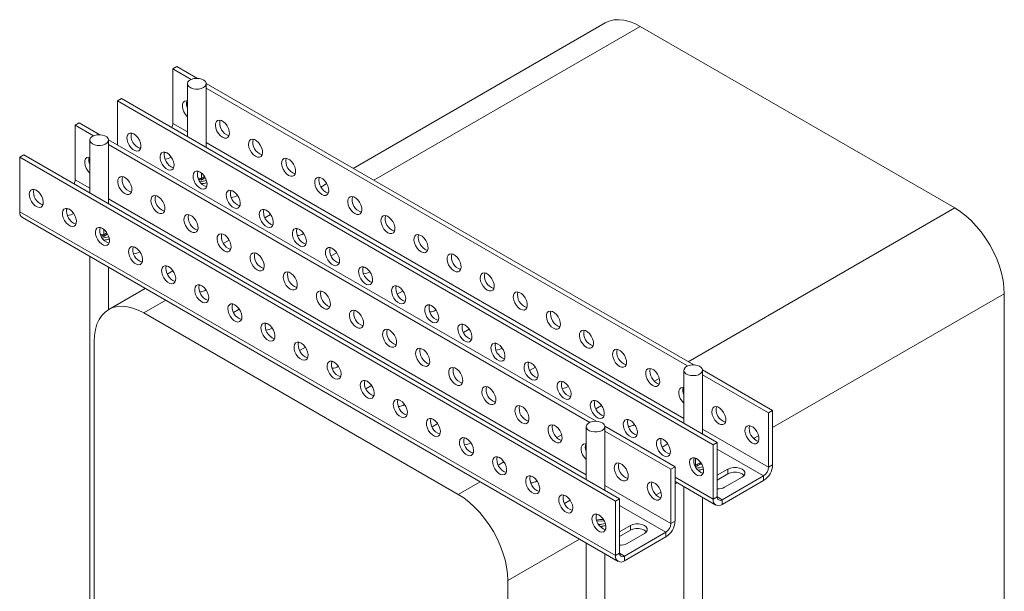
# Model space of a CAD drawing. Header units: millimetres. Extents: x -2 to 1106, y -1683 to -75.
# Tile 3 of 7: x 144 to 565, y -1183 to -939. Entities that reach past the tile are written whole.
import ezdxf

# ---------------------------------------------------------------- set-up
doc = ezdxf.new("R2010")
doc.units = ezdxf.units.MM

msp = doc.modelspace()

# ---------------------------------------------------------------- linework, layer by layer
at = {"color": 7, "linetype": 'Continuous', "lineweight": 15}
for p, q in [((393.98, -940), (286.35, -1002.13)), ((543.33, -1019.04), (408.98, -941.48)), ((209.22, -959.64), (210.99, -958.62)), ((219.72, -963.66), (210.99, -958.62)), ((217.02, -964.14), (209.22, -959.64)), ((209.22, -982.91), (209.22, -959.64)), ((215.47, -965.97), (215.47, -988.56)), ((431.85, -1086.12), (223.47, -965.82)), ((223.47, -993.18), (223.47, -965.97)), ((429.15, -1086.6), (223.47, -967.87)), ((185.53, -973.32), (187.3, -972.3)), ((440.09, -1120.27), (185.53, -973.32)), ((185.53, -973.32), (185.53, -992.09)), ((441.86, -1119.25), (187.3, -972.3)), ((167.5, -983.73), (169.27, -982.71)), ((175.3, -988.23), (167.5, -983.73)), ((167.5, -1007), (167.5, -983.73)), ((178, -987.75), (169.27, -982.71)), ((173.76, -990.05), (173.76, -1012.64)), ((390.13, -1110.21), (181.75, -989.91)), ((181.76, -1017.26), (181.76, -990.05)), ((387.43, -1110.69), (181.76, -991.95)), ((143.81, -997.4), (145.58, -996.38)), ((400.14, -1143.33), (145.58, -996.38)), ((194.96, -993.59), (195.55, -993.25)), ((205.63, -995.37), (206.56, -995.46)), ((398.37, -1144.35), (143.81, -997.4)), ((143.81, -997.4), (143.81, -1020.67)), ((221.42, -1006.54), (221.42, -1004.09)), ((275.01, -1008.67), (272.53, -1010.11)), ((233.92, -1011.69), (234.84, -1011.79)), ((153.24, -1017.68), (153.83, -1017.34)), ((398.37, -1167.63), (143.81, -1020.67)), ((163.91, -1019.45), (164.84, -1019.55)), ((248.57, -1023.27), (251.02, -1021.85)), ((144.95, -1023.19), (399.51, -1170.14)), ((179.7, -1030.62), (179.7, -1028.17)), ((262.2, -1028.02), (263.13, -1028.12)), ((233.29, -1032.76), (230.81, -1034.19)), ((192.2, -1035.78), (193.13, -1035.88)), ((276.85, -1039.59), (279.3, -1038.18)), ((173.76, -1039.82), (173.76, -1244.54)), ((181.76, -1062.51), (181.76, -1044.44)), ((206.85, -1047.35), (209.3, -1045.94)), ((290.49, -1044.35), (291.41, -1044.45)), ((197.41, -1053.47), (181.85, -1062.46)), ((220.48, -1052.11), (221.41, -1052.2)), ((305.14, -1055.92), (307.59, -1054.51)), ((564.54, -1210.92), (564.54, -1055.78)), ((331.2, -1141.5), (196.85, -1063.94)), ((235.13, -1063.68), (237.58, -1062.26)), ((318.77, -1060.68), (319.7, -1060.78)), ((248.77, -1068.43), (249.69, -1068.53)), ((333.42, -1072.25), (335.87, -1070.84)), ((175.63, -1076.19), (175.63, -1231.34)), ((347.05, -1077.01), (347.98, -1077.11)), ((263.42, -1080.01), (265.87, -1078.59)), ((277.05, -1084.76), (277.98, -1084.86)), ((361.71, -1088.58), (364.15, -1087.17)), ((427.61, -1088.43), (427.61, -1111.02)), ((465.55, -1105.57), (435.6, -1088.29)), ((435.61, -1115.64), (435.61, -1088.43)), ((375.34, -1093.33), (376.27, -1093.43)), ((463.78, -1106.59), (435.61, -1090.33)), ((291.7, -1096.34), (294.15, -1094.92)), ((305.34, -1101.09), (306.26, -1101.19)), ((389.99, -1104.91), (392.44, -1103.49)), ((463.78, -1106.59), (465.55, -1105.57)), ((465.55, -1128.85), (465.55, -1105.57)), ((403.62, -1109.66), (404.55, -1109.76)), ((463.78, -1129.87), (463.78, -1106.59)), ((319.99, -1112.66), (322.44, -1111.25)), ((385.89, -1112.51), (385.89, -1135.11)), ((423.83, -1129.66), (393.88, -1112.37)), ((393.89, -1139.72), (393.89, -1112.51)), ((422.06, -1130.68), (393.89, -1114.41)), ((333.62, -1117.42), (334.55, -1117.52)), ((418.27, -1121.24), (420.72, -1119.82)), ((440.09, -1120.27), (441.86, -1119.25)), ((440.09, -1120.27), (440.09, -1143.54)), ((441.86, -1119.25), (441.86, -1142.52)), ((348.27, -1128.99), (350.72, -1127.58)), ((432.56, -1129.11), (432.56, -1125.97)), ((422.06, -1130.68), (423.83, -1129.66)), ((422.06, -1153.95), (422.06, -1130.68)), ((423.83, -1152.93), (423.83, -1129.66)), ((446.46, -1130.68), (441.86, -1133.34)), ((446.46, -1132.72), (446.46, -1130.68)), ((463.78, -1129.87), (465.55, -1128.85)), ((361.9, -1133.75), (362.83, -1133.85)), ((423.83, -1136.01), (441.23, -1146.06)), ((441.86, -1135.38), (446.46, -1132.72)), ((443.98, -1143.75), (461.66, -1133.54)), ((443.98, -1145.79), (461.66, -1135.58)), ((445.04, -1138.44), (452.47, -1134.15)), ((461.66, -1135.58), (461.66, -1133.54)), ((427.61, -1138.19), (427.61, -1342.92)), ((376.55, -1145.32), (379, -1143.91)), ((398.37, -1144.35), (400.14, -1143.33)), ((398.37, -1144.35), (398.37, -1167.63)), ((400.14, -1143.33), (400.14, -1166.6)), ((435.61, -1347.54), (435.61, -1142.81)), ((440.09, -1143.54), (441.86, -1142.52)), ((443.98, -1143.75), (443.98, -1145.79)), ((404.74, -1154.77), (400.14, -1157.42)), ((400.14, -1159.46), (404.74, -1156.81)), ((404.74, -1156.81), (404.74, -1154.77)), ((422.06, -1153.95), (423.83, -1152.93)), ((402.26, -1167.83), (419.94, -1157.62)), ((402.26, -1169.87), (419.94, -1159.67)), ((403.32, -1162.52), (410.75, -1158.24)), ((419.94, -1159.67), (419.94, -1157.62)), ((385.89, -1162.28), (385.89, -1367)), ((393.89, -1371.62), (393.89, -1166.9)), ((398.37, -1167.63), (400.14, -1166.6)), ((402.26, -1167.83), (402.26, -1169.87)), ((352.41, -1333.39), (352.41, -1178.24))]:
    msp.add_line(p, q, dxfattribs=at)
at = {"color": 8, "linetype": 'Continuous', "lineweight": 15}
for p, q in [((408.98, -941.48), (295.14, -1007.2)), ((215.47, -986.52), (209.22, -982.91)), ((427.61, -1108.98), (223.47, -991.14)), ((173.76, -1010.61), (167.5, -1007)), ((221.42, -1006.54), (222.75, -1005.63)), ((223.06, -1006.05), (221.52, -1007.17)), ((385.89, -1133.07), (181.76, -1015.23)), ((429.49, -1084.76), (543.33, -1019.04)), ((179.7, -1030.62), (181.03, -1029.71)), ((181.34, -1030.14), (179.8, -1031.25)), ((564.54, -1055.78), (465.55, -1112.93)), ((206.2, -1058.54), (196.85, -1063.94)), ((415, -1093.12), (417.1, -1091.91)), ((463.78, -1129.87), (435.61, -1113.6)), ((373.28, -1117.21), (375.38, -1115.99)), ((459.53, -1116.41), (457.43, -1117.62)), ((461.66, -1133.54), (441.86, -1122.11)), ((432.3, -1129.03), (432.56, -1129.11)), ((440.09, -1143.54), (423.83, -1134.15)), ((331.2, -1141.5), (340.55, -1136.1)), ((422.06, -1153.95), (393.89, -1137.69)), ((424.7, -1136.51), (423.83, -1137.01)), ((417.81, -1140.49), (415.71, -1141.7)), ((443.98, -1143.75), (441.86, -1142.52)), ((419.94, -1157.62), (400.14, -1146.19)), ((393.53, -1152.73), (390.52, -1152.95)), ((382.98, -1160.6), (352.41, -1178.24)), ((402.26, -1167.83), (400.14, -1166.61))]:
    msp.add_line(p, q, dxfattribs=at)
at = {"color": 7, "linetype": 'Continuous', "lineweight": 15, "flags": 128}
for points in [[(393.98, -940), (395.75, -939.19), (397.69, -938.72), (399.78, -938.59), (401.97, -938.81), (404.26, -939.37), (406.6, -940.26), (408.98, -941.48)], [(222.3, -967.6), (221.34, -968.01), (220.22, -968.24), (219.03, -968.26), (217.88, -968.08), (216.87, -967.72), (216.09, -967.2), (215.61, -966.56), (215.48, -965.88), (215.7, -965.2), (216.26, -964.6), (217.1, -964.11), (218.15, -963.79), (219.33, -963.66), (220.51, -963.74), (221.6, -964.01), (222.51, -964.46), (223.14, -965.04), (223.45, -965.71), (223.4, -966.4), (223.01, -967.05), (222.3, -967.6)], [(215.47, -973.39), (214.99, -973.32), (214.25, -973.47), (213.69, -973.96), (213.36, -974.73), (213.3, -975.73), (213.5, -976.85), (213.94, -978), (214.6, -979.09), (215.41, -980), (215.47, -980.06)], [(230.43, -988.83), (231.32, -989.19), (232.13, -989.21), (232.78, -988.88), (233.23, -988.24), (233.43, -987.35), (233.36, -986.28), (233.04, -985.13), (232.48, -984), (231.74, -982.99), (230.88, -982.19), (229.99, -981.67), (229.13, -981.48), (228.39, -981.64), (227.83, -982.12), (227.5, -982.9), (227.44, -983.89), (227.64, -985.01), (228.09, -986.17), (228.74, -987.25), (229.55, -988.17), (230.43, -988.83)], [(179.28, -992.18), (180.31, -991.83), (181.1, -991.32), (181.6, -990.69), (181.75, -990.01), (181.56, -989.33), (181.02, -988.72), (180.19, -988.22), (179.15, -987.89), (177.98, -987.75), (176.79, -987.81), (175.69, -988.07), (174.77, -988.51), (174.12, -989.09), (173.79, -989.75), (173.81, -990.44), (174.18, -991.09), (174.87, -991.65), (175.82, -992.07), (176.94, -992.31), (178.13, -992.35), (179.28, -992.18)], [(192.6, -987.4), (193.49, -988.07), (194.3, -988.98), (194.95, -990.06), (195.4, -991.22), (195.6, -992.34), (195.53, -993.33), (195.21, -994.11), (194.65, -994.6), (193.91, -994.75), (193.05, -994.56), (192.16, -994.04), (191.3, -993.25), (190.56, -992.24), (190, -991.1), (189.67, -989.95), (189.61, -988.88), (189.81, -987.99), (190.26, -987.35), (190.91, -987.03), (191.72, -987.04), (192.6, -987.4)], [(244.58, -996.99), (245.46, -997.35), (246.27, -997.37), (246.93, -997.04), (247.37, -996.41), (247.57, -995.51), (247.51, -994.44), (247.18, -993.29), (246.62, -992.16), (245.88, -991.15), (245.02, -990.35), (244.13, -989.83), (243.27, -989.65), (242.53, -989.8), (241.97, -990.29), (241.65, -991.06), (241.58, -992.05), (241.78, -993.18), (242.23, -994.33), (242.88, -995.41), (243.69, -996.33), (244.58, -996.99)], [(206.75, -995.57), (207.63, -996.23), (208.44, -997.15), (209.1, -998.23), (209.54, -999.38), (209.74, -1000.51), (209.68, -1001.5), (209.35, -1002.27), (208.79, -1002.76), (208.05, -1002.91), (207.19, -1002.73), (206.3, -1002.21), (205.44, -1001.41), (204.7, -1000.4), (204.14, -999.27), (203.82, -998.12), (203.75, -997.05), (203.95, -996.15), (204.4, -995.52), (205.05, -995.19), (205.86, -995.21), (206.75, -995.57)], [(173.76, -997.47), (173.27, -997.4), (172.53, -997.56), (171.97, -998.04), (171.64, -998.82), (171.58, -999.81), (171.78, -1000.93), (172.22, -1002.09), (172.88, -1003.17), (173.69, -1004.09), (173.76, -1004.15)], [(258.72, -1005.16), (259.6, -1005.52), (260.41, -1005.53), (261.07, -1005.21), (261.52, -1004.57), (261.72, -1003.68), (261.65, -1002.61), (261.32, -1001.46), (260.76, -1000.32), (260.02, -999.31), (259.17, -998.52), (258.27, -998), (257.42, -997.81), (256.68, -997.96), (256.12, -998.45), (255.79, -999.23), (255.72, -1000.22), (255.92, -1001.34), (256.37, -1002.5), (257.03, -1003.58), (257.83, -1004.49), (258.72, -1005.16)], [(188.72, -1012.91), (189.6, -1013.27), (190.41, -1013.29), (191.07, -1012.96), (191.51, -1012.33), (191.71, -1011.43), (191.65, -1010.36), (191.32, -1009.21), (190.76, -1008.08), (190.02, -1007.07), (189.16, -1006.27), (188.27, -1005.75), (187.41, -1005.57), (186.67, -1005.72), (186.11, -1006.21), (185.79, -1006.98), (185.72, -1007.97), (185.92, -1009.1), (186.37, -1010.25), (187.02, -1011.33), (187.83, -1012.25), (188.72, -1012.91)], [(220.89, -1003.73), (221.77, -1004.39), (222.58, -1005.31), (223.24, -1006.39), (223.69, -1007.55), (223.89, -1008.67), (223.82, -1009.66), (223.49, -1010.44), (222.93, -1010.92), (222.19, -1011.08), (221.34, -1010.89), (220.44, -1010.37), (219.58, -1009.57), (218.84, -1008.56), (218.29, -1007.43), (217.96, -1006.28), (217.89, -1005.21), (218.09, -1004.32), (218.54, -1003.68), (219.2, -1003.35), (220, -1003.37), (220.89, -1003.73)], [(272.86, -1013.32), (273.75, -1013.68), (274.55, -1013.7), (275.21, -1013.37), (275.66, -1012.74), (275.86, -1011.84), (275.79, -1010.77), (275.46, -1009.62), (274.91, -1008.49), (274.17, -1007.48), (273.31, -1006.68), (272.41, -1006.16), (271.56, -1005.97), (270.82, -1006.13), (270.26, -1006.62), (269.93, -1007.39), (269.86, -1008.38), (270.06, -1009.51), (270.51, -1010.66), (271.17, -1011.74), (271.98, -1012.66), (272.86, -1013.32)], [(150.89, -1011.49), (151.77, -1012.15), (152.58, -1013.07), (153.23, -1014.15), (153.68, -1015.3), (153.88, -1016.43), (153.82, -1017.42), (153.49, -1018.19), (152.93, -1018.68), (152.19, -1018.83), (151.33, -1018.65), (150.44, -1018.13), (149.58, -1017.33), (148.84, -1016.32), (148.28, -1015.19), (147.96, -1014.04), (147.89, -1012.97), (148.09, -1012.07), (148.54, -1011.44), (149.19, -1011.11), (150, -1011.13), (150.89, -1011.49)], [(202.86, -1021.08), (203.74, -1021.44), (204.55, -1021.45), (205.21, -1021.13), (205.66, -1020.49), (205.85, -1019.6), (205.79, -1018.53), (205.46, -1017.38), (204.9, -1016.24), (204.16, -1015.23), (203.31, -1014.44), (202.41, -1013.92), (201.55, -1013.73), (200.81, -1013.88), (200.26, -1014.37), (199.93, -1015.15), (199.86, -1016.14), (200.06, -1017.26), (200.51, -1018.42), (201.16, -1019.5), (201.97, -1020.41), (202.86, -1021.08)], [(235.03, -1011.89), (235.92, -1012.56), (236.72, -1013.47), (237.38, -1014.56), (237.83, -1015.71), (238.03, -1016.83), (237.96, -1017.83), (237.63, -1018.6), (237.08, -1019.09), (236.33, -1019.24), (235.48, -1019.05), (234.58, -1018.54), (233.73, -1017.74), (232.99, -1016.73), (232.43, -1015.6), (232.1, -1014.44), (232.03, -1013.37), (232.23, -1012.48), (232.68, -1011.84), (233.34, -1011.52), (234.15, -1011.54), (235.03, -1011.89)], [(287, -1021.49), (287.89, -1021.84), (288.7, -1021.86), (289.35, -1021.54), (289.8, -1020.9), (290, -1020.01), (289.93, -1018.94), (289.61, -1017.78), (289.05, -1016.65), (288.31, -1015.64), (287.45, -1014.84), (286.56, -1014.33), (285.7, -1014.14), (284.96, -1014.29), (284.4, -1014.78), (284.07, -1015.55), (284.01, -1016.55), (284.21, -1017.67), (284.65, -1018.82), (285.31, -1019.91), (286.12, -1020.82), (287, -1021.49)], [(165.03, -1019.65), (165.91, -1020.31), (166.72, -1021.23), (167.38, -1022.31), (167.82, -1023.47), (168.02, -1024.59), (167.96, -1025.58), (167.63, -1026.36), (167.07, -1026.84), (166.33, -1027), (165.48, -1026.81), (164.58, -1026.29), (163.72, -1025.49), (162.98, -1024.48), (162.42, -1023.35), (162.1, -1022.2), (162.03, -1021.13), (162.23, -1020.24), (162.68, -1019.6), (163.33, -1019.27), (164.14, -1019.29), (165.03, -1019.65)], [(217, -1029.24), (217.89, -1029.6), (218.69, -1029.62), (219.35, -1029.29), (219.8, -1028.66), (220, -1027.76), (219.93, -1026.69), (219.6, -1025.54), (219.04, -1024.41), (218.3, -1023.4), (217.45, -1022.6), (216.55, -1022.08), (215.7, -1021.89), (214.96, -1022.05), (214.4, -1022.54), (214.07, -1023.31), (214, -1024.3), (214.2, -1025.43), (214.65, -1026.58), (215.31, -1027.66), (216.11, -1028.58), (217, -1029.24)], [(249.17, -1020.06), (250.06, -1020.72), (250.87, -1021.64), (251.52, -1022.72), (251.97, -1023.87), (252.17, -1025), (252.1, -1025.99), (251.78, -1026.77), (251.22, -1027.25), (250.48, -1027.41), (249.62, -1027.22), (248.73, -1026.7), (247.87, -1025.9), (247.13, -1024.89), (246.57, -1023.76), (246.24, -1022.61), (246.18, -1021.54), (246.38, -1020.64), (246.82, -1020.01), (247.48, -1019.68), (248.29, -1019.7), (249.17, -1020.06)], [(301.15, -1029.65), (302.03, -1030.01), (302.84, -1030.03), (303.5, -1029.7), (303.94, -1029.06), (304.14, -1028.17), (304.08, -1027.1), (303.75, -1025.95), (303.19, -1024.82), (302.45, -1023.81), (301.59, -1023.01), (300.7, -1022.49), (299.84, -1022.3), (299.1, -1022.46), (298.54, -1022.94), (298.22, -1023.72), (298.15, -1024.71), (298.35, -1025.83), (298.8, -1026.99), (299.45, -1028.07), (300.26, -1028.99), (301.15, -1029.65)], [(543.33, -1019.04), (545.7, -1020.56), (548.05, -1022.38), (550.34, -1024.46), (552.53, -1026.78), (554.62, -1029.31), (556.56, -1032.02), (558.33, -1034.87), (559.91, -1037.84), (561.29, -1040.87), (562.44, -1043.94), (563.35, -1047), (564.01, -1050.02), (564.41, -1052.96), (564.54, -1055.78)], [(179.17, -1027.81), (180.06, -1028.48), (180.86, -1029.39), (181.52, -1030.48), (181.97, -1031.63), (182.17, -1032.75), (182.1, -1033.75), (181.77, -1034.52), (181.21, -1035.01), (180.47, -1035.16), (179.62, -1034.97), (178.72, -1034.46), (177.87, -1033.66), (177.13, -1032.65), (176.57, -1031.52), (176.24, -1030.36), (176.17, -1029.29), (176.37, -1028.4), (176.82, -1027.76), (177.48, -1027.44), (178.28, -1027.46), (179.17, -1027.81)], [(231.14, -1037.41), (232.03, -1037.76), (232.83, -1037.78), (233.49, -1037.46), (233.94, -1036.82), (234.14, -1035.93), (234.07, -1034.86), (233.74, -1033.7), (233.19, -1032.57), (232.45, -1031.56), (231.59, -1030.76), (230.69, -1030.25), (229.84, -1030.06), (229.1, -1030.21), (228.54, -1030.7), (228.21, -1031.47), (228.15, -1032.47), (228.34, -1033.59), (228.79, -1034.74), (229.45, -1035.83), (230.26, -1036.74), (231.14, -1037.41)], [(263.32, -1028.22), (264.2, -1028.89), (265.01, -1029.8), (265.66, -1030.88), (266.11, -1032.04), (266.31, -1033.16), (266.25, -1034.16), (265.92, -1034.93), (265.36, -1035.42), (264.62, -1035.57), (263.76, -1035.38), (262.87, -1034.86), (262.01, -1034.07), (261.27, -1033.06), (260.71, -1031.92), (260.39, -1030.77), (260.32, -1029.7), (260.52, -1028.81), (260.97, -1028.17), (261.62, -1027.85), (262.43, -1027.86), (263.32, -1028.22)], [(315.29, -1037.82), (316.17, -1038.17), (316.98, -1038.19), (317.64, -1037.87), (318.09, -1037.23), (318.28, -1036.33), (318.22, -1035.26), (317.89, -1034.11), (317.33, -1032.98), (316.59, -1031.97), (315.74, -1031.17), (314.84, -1030.65), (313.98, -1030.47), (313.24, -1030.62), (312.69, -1031.11), (312.36, -1031.88), (312.29, -1032.87), (312.49, -1034), (312.94, -1035.15), (313.59, -1036.24), (314.4, -1037.15), (315.29, -1037.82)], [(193.31, -1035.98), (194.2, -1036.64), (195, -1037.56), (195.66, -1038.64), (196.11, -1039.79), (196.31, -1040.92), (196.24, -1041.91), (195.91, -1042.69), (195.36, -1043.17), (194.62, -1043.33), (193.76, -1043.14), (192.86, -1042.62), (192.01, -1041.82), (191.27, -1040.81), (190.71, -1039.68), (190.38, -1038.53), (190.31, -1037.46), (190.51, -1036.56), (190.96, -1035.93), (191.62, -1035.6), (192.43, -1035.62), (193.31, -1035.98)], [(245.28, -1045.57), (246.17, -1045.93), (246.98, -1045.95), (247.63, -1045.62), (248.08, -1044.98), (248.28, -1044.09), (248.21, -1043.02), (247.89, -1041.87), (247.33, -1040.74), (246.59, -1039.73), (245.73, -1038.93), (244.84, -1038.41), (243.98, -1038.22), (243.24, -1038.38), (242.68, -1038.86), (242.35, -1039.64), (242.29, -1040.63), (242.49, -1041.75), (242.93, -1042.91), (243.59, -1043.99), (244.4, -1044.91), (245.28, -1045.57)], [(277.46, -1036.39), (278.34, -1037.05), (279.15, -1037.97), (279.81, -1039.05), (280.25, -1040.2), (280.45, -1041.33), (280.39, -1042.32), (280.06, -1043.09), (279.5, -1043.58), (278.76, -1043.74), (277.91, -1043.55), (277.01, -1043.03), (276.15, -1042.23), (275.41, -1041.22), (274.85, -1040.09), (274.53, -1038.94), (274.46, -1037.87), (274.66, -1036.97), (275.11, -1036.34), (275.76, -1036.01), (276.57, -1036.03), (277.46, -1036.39)], [(329.43, -1045.98), (330.32, -1046.34), (331.12, -1046.35), (331.78, -1046.03), (332.23, -1045.39), (332.43, -1044.5), (332.36, -1043.43), (332.03, -1042.28), (331.47, -1041.15), (330.73, -1040.14), (329.88, -1039.34), (328.98, -1038.82), (328.13, -1038.63), (327.39, -1038.79), (326.83, -1039.27), (326.5, -1040.05), (326.43, -1041.04), (326.63, -1042.16), (327.08, -1043.32), (327.74, -1044.4), (328.54, -1045.31), (329.43, -1045.98)], [(207.45, -1044.14), (208.34, -1044.81), (209.15, -1045.72), (209.8, -1046.8), (210.25, -1047.96), (210.45, -1049.08), (210.38, -1050.08), (210.06, -1050.85), (209.5, -1051.34), (208.76, -1051.49), (207.9, -1051.3), (207.01, -1050.78), (206.15, -1049.99), (205.41, -1048.98), (204.85, -1047.84), (204.52, -1046.69), (204.46, -1045.62), (204.66, -1044.73), (205.1, -1044.09), (205.76, -1043.77), (206.57, -1043.78), (207.45, -1044.14)], [(259.43, -1053.74), (260.31, -1054.09), (261.12, -1054.11), (261.78, -1053.79), (262.22, -1053.15), (262.42, -1052.25), (262.36, -1051.18), (262.03, -1050.03), (261.47, -1048.9), (260.73, -1047.89), (259.87, -1047.09), (258.98, -1046.57), (258.12, -1046.39), (257.38, -1046.54), (256.82, -1047.03), (256.5, -1047.8), (256.43, -1048.79), (256.63, -1049.92), (257.08, -1051.07), (257.73, -1052.16), (258.54, -1053.07), (259.43, -1053.74)], [(291.6, -1044.55), (292.49, -1045.22), (293.29, -1046.13), (293.95, -1047.21), (294.4, -1048.37), (294.6, -1049.49), (294.53, -1050.48), (294.2, -1051.26), (293.64, -1051.74), (292.9, -1051.9), (292.05, -1051.71), (291.15, -1051.19), (290.3, -1050.39), (289.56, -1049.38), (289, -1048.25), (288.67, -1047.1), (288.6, -1046.03), (288.8, -1045.14), (289.25, -1044.5), (289.91, -1044.18), (290.71, -1044.19), (291.6, -1044.55)], [(343.57, -1054.14), (344.46, -1054.5), (345.26, -1054.52), (345.92, -1054.19), (346.37, -1053.56), (346.57, -1052.66), (346.5, -1051.59), (346.17, -1050.44), (345.62, -1049.31), (344.88, -1048.3), (344.02, -1047.5), (343.12, -1046.98), (342.27, -1046.79), (341.53, -1046.95), (340.97, -1047.44), (340.64, -1048.21), (340.58, -1049.2), (340.77, -1050.33), (341.22, -1051.48), (341.88, -1052.56), (342.69, -1053.48), (343.57, -1054.14)], [(221.6, -1052.31), (222.48, -1052.97), (223.29, -1053.89), (223.95, -1054.97), (224.39, -1056.12), (224.59, -1057.25), (224.53, -1058.24), (224.2, -1059.01), (223.64, -1059.5), (222.9, -1059.66), (222.04, -1059.47), (221.15, -1058.95), (220.29, -1058.15), (219.55, -1057.14), (218.99, -1056.01), (218.67, -1054.86), (218.6, -1053.79), (218.8, -1052.89), (219.25, -1052.26), (219.9, -1051.93), (220.71, -1051.95), (221.6, -1052.31)], [(273.57, -1061.9), (274.45, -1062.26), (275.26, -1062.27), (275.92, -1061.95), (276.37, -1061.31), (276.57, -1060.42), (276.5, -1059.35), (276.17, -1058.2), (275.61, -1057.07), (274.87, -1056.06), (274.02, -1055.26), (273.12, -1054.74), (272.26, -1054.55), (271.52, -1054.71), (270.97, -1055.19), (270.64, -1055.97), (270.57, -1056.96), (270.77, -1058.08), (271.22, -1059.24), (271.88, -1060.32), (272.68, -1061.23), (273.57, -1061.9)], [(305.74, -1052.71), (306.63, -1053.38), (307.43, -1054.29), (308.09, -1055.38), (308.54, -1056.53), (308.74, -1057.65), (308.67, -1058.65), (308.34, -1059.42), (307.79, -1059.91), (307.05, -1060.06), (306.19, -1059.87), (305.29, -1059.36), (304.44, -1058.56), (303.7, -1057.55), (303.14, -1056.42), (302.81, -1055.26), (302.74, -1054.19), (302.94, -1053.3), (303.39, -1052.66), (304.05, -1052.34), (304.86, -1052.36), (305.74, -1052.71)], [(357.71, -1062.31), (358.6, -1062.66), (359.41, -1062.68), (360.06, -1062.36), (360.51, -1061.72), (360.71, -1060.83), (360.64, -1059.76), (360.32, -1058.6), (359.76, -1057.47), (359.02, -1056.46), (358.16, -1055.66), (357.27, -1055.15), (356.41, -1054.96), (355.67, -1055.11), (355.11, -1055.6), (354.78, -1056.37), (354.72, -1057.37), (354.92, -1058.49), (355.36, -1059.64), (356.02, -1060.73), (356.83, -1061.64), (357.71, -1062.31)], [(235.74, -1060.47), (236.62, -1061.14), (237.43, -1062.05), (238.09, -1063.13), (238.54, -1064.29), (238.73, -1065.41), (238.67, -1066.4), (238.34, -1067.18), (237.78, -1067.66), (237.04, -1067.82), (236.19, -1067.63), (235.29, -1067.11), (234.43, -1066.31), (233.69, -1065.3), (233.14, -1064.17), (232.81, -1063.02), (232.74, -1061.95), (232.94, -1061.06), (233.39, -1060.42), (234.05, -1060.1), (234.85, -1060.11), (235.74, -1060.47)], [(196.85, -1063.94), (194.47, -1062.73), (192.13, -1061.83), (189.84, -1061.27), (187.64, -1061.05), (185.56, -1061.18), (183.62, -1061.65), (181.85, -1062.46), (180.26, -1063.59), (178.89, -1065.04), (177.73, -1066.78), (176.82, -1068.79), (176.17, -1071.05), (175.77, -1073.53), (175.63, -1076.19)], [(287.71, -1070.06), (288.6, -1070.42), (289.4, -1070.44), (290.06, -1070.11), (290.51, -1069.48), (290.71, -1068.58), (290.64, -1067.51), (290.31, -1066.36), (289.75, -1065.23), (289.01, -1064.22), (288.16, -1063.42), (287.26, -1062.9), (286.41, -1062.71), (285.67, -1062.87), (285.11, -1063.36), (284.78, -1064.13), (284.71, -1065.12), (284.91, -1066.25), (285.36, -1067.4), (286.02, -1068.48), (286.82, -1069.4), (287.71, -1070.06)], [(319.88, -1060.88), (320.77, -1061.54), (321.58, -1062.46), (322.23, -1063.54), (322.68, -1064.7), (322.88, -1065.82), (322.81, -1066.81), (322.49, -1067.59), (321.93, -1068.07), (321.19, -1068.23), (320.33, -1068.04), (319.44, -1067.52), (318.58, -1066.72), (317.84, -1065.71), (317.28, -1064.58), (316.95, -1063.43), (316.89, -1062.36), (317.09, -1061.47), (317.53, -1060.83), (318.19, -1060.5), (319, -1060.52), (319.88, -1060.88)], [(371.86, -1070.47), (372.74, -1070.83), (373.55, -1070.85), (374.21, -1070.52), (374.65, -1069.88), (374.85, -1068.99), (374.79, -1067.92), (374.46, -1066.77), (373.9, -1065.64), (373.16, -1064.63), (372.3, -1063.83), (371.41, -1063.31), (370.55, -1063.12), (369.81, -1063.28), (369.25, -1063.76), (368.93, -1064.54), (368.86, -1065.53), (369.06, -1066.65), (369.51, -1067.81), (370.16, -1068.89), (370.97, -1069.81), (371.86, -1070.47)], [(249.88, -1068.63), (250.77, -1069.3), (251.57, -1070.21), (252.23, -1071.3), (252.68, -1072.45), (252.88, -1073.57), (252.81, -1074.57), (252.48, -1075.34), (251.92, -1075.83), (251.18, -1075.98), (250.33, -1075.79), (249.43, -1075.28), (248.58, -1074.48), (247.84, -1073.47), (247.28, -1072.34), (246.95, -1071.18), (246.88, -1070.11), (247.08, -1069.22), (247.53, -1068.58), (248.19, -1068.26), (248.99, -1068.28), (249.88, -1068.63)], [(334.03, -1069.04), (334.91, -1069.71), (335.72, -1070.62), (336.38, -1071.7), (336.82, -1072.86), (337.02, -1073.98), (336.96, -1074.98), (336.63, -1075.75), (336.07, -1076.24), (335.33, -1076.39), (334.47, -1076.2), (333.58, -1075.69), (332.72, -1074.89), (331.98, -1073.88), (331.42, -1072.74), (331.1, -1071.59), (331.03, -1070.52), (331.23, -1069.63), (331.68, -1068.99), (332.33, -1068.67), (333.14, -1068.68), (334.03, -1069.04)], [(301.85, -1078.23), (302.74, -1078.58), (303.55, -1078.6), (304.2, -1078.28), (304.65, -1077.64), (304.85, -1076.75), (304.78, -1075.68), (304.46, -1074.52), (303.9, -1073.39), (303.16, -1072.38), (302.3, -1071.58), (301.4, -1071.07), (300.55, -1070.88), (299.81, -1071.03), (299.25, -1071.52), (298.92, -1072.29), (298.86, -1073.29), (299.06, -1074.41), (299.5, -1075.56), (300.16, -1076.65), (300.97, -1077.56), (301.85, -1078.23)], [(386, -1078.64), (386.88, -1078.99), (387.69, -1079.01), (388.35, -1078.69), (388.8, -1078.05), (389, -1077.15), (388.93, -1076.08), (388.6, -1074.93), (388.04, -1073.8), (387.3, -1072.79), (386.45, -1071.99), (385.55, -1071.48), (384.69, -1071.29), (383.95, -1071.44), (383.4, -1071.93), (383.07, -1072.7), (383, -1073.69), (383.2, -1074.82), (383.65, -1075.97), (384.31, -1077.06), (385.11, -1077.97), (386, -1078.64)], [(264.02, -1076.8), (264.91, -1077.46), (265.72, -1078.38), (266.37, -1079.46), (266.82, -1080.62), (267.02, -1081.74), (266.95, -1082.73), (266.62, -1083.51), (266.07, -1083.99), (265.33, -1084.15), (264.47, -1083.96), (263.57, -1083.44), (262.72, -1082.64), (261.98, -1081.63), (261.42, -1080.5), (261.09, -1079.35), (261.03, -1078.28), (261.22, -1077.39), (261.67, -1076.75), (262.33, -1076.42), (263.14, -1076.44), (264.02, -1076.8)], [(348.17, -1077.21), (349.05, -1077.87), (349.86, -1078.79), (350.52, -1079.87), (350.97, -1081.02), (351.16, -1082.15), (351.1, -1083.14), (350.77, -1083.91), (350.21, -1084.4), (349.47, -1084.56), (348.62, -1084.37), (347.72, -1083.85), (346.86, -1083.05), (346.12, -1082.04), (345.57, -1080.91), (345.24, -1079.76), (345.17, -1078.69), (345.37, -1077.79), (345.82, -1077.16), (346.48, -1076.83), (347.28, -1076.85), (348.17, -1077.21)], [(315.99, -1086.39), (316.88, -1086.75), (317.69, -1086.77), (318.34, -1086.44), (318.79, -1085.8), (318.99, -1084.91), (318.92, -1083.84), (318.6, -1082.69), (318.04, -1081.56), (317.3, -1080.55), (316.44, -1079.75), (315.55, -1079.23), (314.69, -1079.04), (313.95, -1079.2), (313.39, -1079.68), (313.06, -1080.46), (313, -1081.45), (313.2, -1082.57), (313.65, -1083.73), (314.3, -1084.81), (315.11, -1085.73), (315.99, -1086.39)], [(400.14, -1086.8), (401.03, -1087.16), (401.83, -1087.17), (402.49, -1086.85), (402.94, -1086.21), (403.14, -1085.32), (403.07, -1084.25), (402.74, -1083.1), (402.18, -1081.97), (401.44, -1080.96), (400.59, -1080.16), (399.69, -1079.64), (398.84, -1079.45), (398.1, -1079.61), (397.54, -1080.09), (397.21, -1080.87), (397.14, -1081.86), (397.34, -1082.98), (397.79, -1084.14), (398.45, -1085.22), (399.25, -1086.13), (400.14, -1086.8)], [(278.16, -1084.96), (279.05, -1085.63), (279.86, -1086.54), (280.51, -1087.62), (280.96, -1088.78), (281.16, -1089.9), (281.09, -1090.9), (280.77, -1091.67), (280.21, -1092.16), (279.47, -1092.31), (278.61, -1092.12), (277.72, -1091.61), (276.86, -1090.81), (276.12, -1089.8), (275.56, -1088.66), (275.23, -1087.51), (275.17, -1086.44), (275.37, -1085.55), (275.81, -1084.91), (276.47, -1084.59), (277.28, -1084.6), (278.16, -1084.96)], [(362.31, -1085.37), (363.2, -1086.04), (364, -1086.95), (364.66, -1088.03), (365.11, -1089.19), (365.31, -1090.31), (365.24, -1091.3), (364.91, -1092.08), (364.35, -1092.56), (363.61, -1092.72), (362.76, -1092.53), (361.86, -1092.01), (361.01, -1091.21), (360.27, -1090.2), (359.71, -1089.07), (359.38, -1087.92), (359.31, -1086.85), (359.51, -1085.96), (359.96, -1085.32), (360.62, -1085), (361.42, -1085.01), (362.31, -1085.37)], [(330.14, -1094.56), (331.02, -1094.91), (331.83, -1094.93), (332.49, -1094.61), (332.93, -1093.97), (333.13, -1093.07), (333.07, -1092), (332.74, -1090.85), (332.18, -1089.72), (331.44, -1088.71), (330.58, -1087.91), (329.69, -1087.4), (328.83, -1087.21), (328.09, -1087.36), (327.53, -1087.85), (327.21, -1088.62), (327.14, -1089.61), (327.34, -1090.74), (327.79, -1091.89), (328.44, -1092.98), (329.25, -1093.89), (330.14, -1094.56)], [(414.28, -1094.96), (415.17, -1095.32), (415.98, -1095.34), (416.63, -1095.01), (417.08, -1094.38), (417.28, -1093.48), (417.21, -1092.41), (416.89, -1091.26), (416.33, -1090.13), (415.59, -1089.12), (414.73, -1088.32), (413.83, -1087.8), (412.98, -1087.61), (412.24, -1087.77), (411.68, -1088.26), (411.35, -1089.03), (411.29, -1090.02), (411.49, -1091.15), (411.93, -1092.3), (412.59, -1093.38), (413.4, -1094.3), (414.28, -1094.96)], [(433.9, -1090.32), (434.76, -1089.85), (435.35, -1089.25), (435.6, -1088.58), (435.5, -1087.89), (435.05, -1087.25), (434.3, -1086.72), (433.3, -1086.34), (432.16, -1086.14), (430.97, -1086.15), (429.83, -1086.36), (428.85, -1086.75), (428.12, -1087.3), (427.7, -1087.94), (427.62, -1088.63), (427.9, -1089.3), (428.51, -1089.89), (429.39, -1090.35), (430.47, -1090.64), (431.65, -1090.74), (432.83, -1090.63), (433.9, -1090.32)], [(292.31, -1093.13), (293.19, -1093.79), (294, -1094.71), (294.66, -1095.79), (295.1, -1096.94), (295.3, -1098.07), (295.24, -1099.06), (294.91, -1099.83), (294.35, -1100.32), (293.61, -1100.48), (292.75, -1100.29), (291.86, -1099.77), (291, -1098.97), (290.26, -1097.96), (289.7, -1096.83), (289.38, -1095.68), (289.31, -1094.61), (289.51, -1093.71), (289.96, -1093.08), (290.61, -1092.75), (291.42, -1092.77), (292.31, -1093.13)], [(376.45, -1093.53), (377.34, -1094.2), (378.15, -1095.11), (378.8, -1096.2), (379.25, -1097.35), (379.45, -1098.48), (379.38, -1099.47), (379.05, -1100.24), (378.5, -1100.73), (377.76, -1100.88), (376.9, -1100.69), (376, -1100.18), (375.15, -1099.38), (374.41, -1098.37), (373.85, -1097.24), (373.52, -1096.09), (373.46, -1095.02), (373.65, -1094.12), (374.1, -1093.48), (374.76, -1093.16), (375.57, -1093.18), (376.45, -1093.53)], [(344.28, -1102.72), (345.16, -1103.08), (345.97, -1103.09), (346.63, -1102.77), (347.08, -1102.13), (347.28, -1101.24), (347.21, -1100.17), (346.88, -1099.02), (346.32, -1097.89), (345.58, -1096.88), (344.73, -1096.08), (343.83, -1095.56), (342.98, -1095.37), (342.23, -1095.53), (341.68, -1096.01), (341.35, -1096.79), (341.28, -1097.78), (341.48, -1098.9), (341.93, -1100.06), (342.59, -1101.14), (343.39, -1102.05), (344.28, -1102.72)], [(427.61, -1095.85), (427.12, -1095.78), (426.38, -1095.93), (425.82, -1096.42), (425.49, -1097.19), (425.43, -1098.19), (425.63, -1099.31), (426.08, -1100.47), (426.73, -1101.55), (427.54, -1102.46), (427.61, -1102.52)], [(306.45, -1101.29), (307.33, -1101.96), (308.14, -1102.87), (308.8, -1103.95), (309.25, -1105.11), (309.45, -1106.23), (309.38, -1107.22), (309.05, -1108), (308.49, -1108.48), (307.75, -1108.64), (306.9, -1108.45), (306, -1107.93), (305.14, -1107.13), (304.4, -1106.12), (303.85, -1104.99), (303.52, -1103.84), (303.45, -1102.77), (303.65, -1101.88), (304.1, -1101.24), (304.76, -1100.92), (305.56, -1100.93), (306.45, -1101.29)], [(390.59, -1101.7), (391.48, -1102.36), (392.29, -1103.28), (392.94, -1104.36), (393.39, -1105.52), (393.59, -1106.64), (393.52, -1107.63), (393.2, -1108.41), (392.64, -1108.89), (391.9, -1109.05), (391.04, -1108.86), (390.15, -1108.34), (389.29, -1107.54), (388.55, -1106.53), (387.99, -1105.4), (387.66, -1104.25), (387.6, -1103.18), (387.8, -1102.29), (388.24, -1101.65), (388.9, -1101.32), (389.71, -1101.34), (390.59, -1101.7)], [(358.42, -1110.88), (359.31, -1111.24), (360.11, -1111.26), (360.77, -1110.93), (361.22, -1110.3), (361.42, -1109.4), (361.35, -1108.33), (361.02, -1107.18), (360.47, -1106.05), (359.73, -1105.04), (358.87, -1104.24), (357.97, -1103.72), (357.12, -1103.53), (356.38, -1103.69), (355.82, -1104.18), (355.49, -1104.95), (355.42, -1105.94), (355.62, -1107.07), (356.07, -1108.22), (356.73, -1109.3), (357.54, -1110.22), (358.42, -1110.88)], [(442.57, -1111.29), (443.45, -1111.65), (444.26, -1111.67), (444.92, -1111.34), (445.36, -1110.7), (445.56, -1109.81), (445.5, -1108.74), (445.17, -1107.59), (444.61, -1106.46), (443.87, -1105.45), (443.01, -1104.65), (442.12, -1104.13), (441.26, -1103.94), (440.52, -1104.1), (439.96, -1104.58), (439.64, -1105.36), (439.57, -1106.35), (439.77, -1107.47), (440.22, -1108.63), (440.87, -1109.71), (441.68, -1110.63), (442.57, -1111.29)], [(320.59, -1109.45), (321.48, -1110.12), (322.28, -1111.03), (322.94, -1112.12), (323.39, -1113.27), (323.59, -1114.4), (323.52, -1115.39), (323.19, -1116.16), (322.63, -1116.65), (321.89, -1116.8), (321.04, -1116.61), (320.14, -1116.1), (319.29, -1115.3), (318.55, -1114.29), (317.99, -1113.16), (317.66, -1112.01), (317.59, -1110.93), (317.79, -1110.04), (318.24, -1109.4), (318.9, -1109.08), (319.71, -1109.1), (320.59, -1109.45)], [(392.72, -1114.14), (391.76, -1114.55), (390.63, -1114.78), (389.44, -1114.81), (388.29, -1114.63), (387.28, -1114.26), (386.5, -1113.74), (386.02, -1113.11), (385.89, -1112.43), (386.11, -1111.75), (386.67, -1111.14), (387.51, -1110.65), (388.57, -1110.33), (389.74, -1110.2), (390.92, -1110.28), (392.02, -1110.56), (392.92, -1111.01), (393.55, -1111.59), (393.86, -1112.25), (393.82, -1112.94), (393.42, -1113.59), (392.72, -1114.14)], [(404.74, -1109.86), (405.62, -1110.53), (406.43, -1111.44), (407.09, -1112.53), (407.53, -1113.68), (407.73, -1114.8), (407.67, -1115.8), (407.34, -1116.57), (406.78, -1117.06), (406.04, -1117.21), (405.18, -1117.02), (404.29, -1116.51), (403.43, -1115.71), (402.69, -1114.7), (402.13, -1113.57), (401.81, -1112.41), (401.74, -1111.34), (401.94, -1110.45), (402.39, -1109.81), (403.04, -1109.49), (403.85, -1109.51), (404.74, -1109.86)], [(372.56, -1119.05), (373.45, -1119.41), (374.26, -1119.42), (374.91, -1119.1), (375.36, -1118.46), (375.56, -1117.57), (375.49, -1116.5), (375.17, -1115.34), (374.61, -1114.21), (373.87, -1113.2), (373.01, -1112.4), (372.12, -1111.89), (371.26, -1111.7), (370.52, -1111.85), (369.96, -1112.34), (369.63, -1113.11), (369.57, -1114.11), (369.77, -1115.23), (370.21, -1116.38), (370.87, -1117.47), (371.68, -1118.38), (372.56, -1119.05)], [(456.71, -1119.46), (457.59, -1119.81), (458.4, -1119.83), (459.06, -1119.51), (459.51, -1118.87), (459.71, -1117.98), (459.64, -1116.91), (459.31, -1115.75), (458.75, -1114.62), (458.01, -1113.61), (457.16, -1112.81), (456.26, -1112.3), (455.41, -1112.11), (454.66, -1112.26), (454.11, -1112.75), (453.78, -1113.52), (453.71, -1114.52), (453.91, -1115.64), (454.36, -1116.79), (455.02, -1117.88), (455.82, -1118.79), (456.71, -1119.46)], [(334.73, -1117.62), (335.62, -1118.28), (336.43, -1119.2), (337.08, -1120.28), (337.53, -1121.44), (337.73, -1122.56), (337.66, -1123.55), (337.34, -1124.33), (336.78, -1124.81), (336.04, -1124.97), (335.18, -1124.78), (334.29, -1124.26), (333.43, -1123.46), (332.69, -1122.45), (332.13, -1121.32), (331.8, -1120.17), (331.74, -1119.1), (331.94, -1118.21), (332.38, -1117.57), (333.04, -1117.24), (333.85, -1117.26), (334.73, -1117.62)], [(418.88, -1118.03), (419.76, -1118.69), (420.57, -1119.61), (421.23, -1120.69), (421.68, -1121.84), (421.88, -1122.97), (421.81, -1123.96), (421.48, -1124.73), (420.92, -1125.22), (420.18, -1125.38), (419.33, -1125.19), (418.43, -1124.67), (417.57, -1123.87), (416.83, -1122.86), (416.28, -1121.73), (415.95, -1120.58), (415.88, -1119.51), (416.08, -1118.61), (416.53, -1117.98), (417.19, -1117.65), (417.99, -1117.67), (418.88, -1118.03)], [(385.89, -1119.93), (385.4, -1119.86), (384.66, -1120.02), (384.1, -1120.5), (383.78, -1121.28), (383.71, -1122.27), (383.91, -1123.39), (384.36, -1124.55), (385.01, -1125.63), (385.82, -1126.55), (385.89, -1126.61)], [(348.88, -1125.78), (349.76, -1126.45), (350.57, -1127.36), (351.22, -1128.45), (351.67, -1129.6), (351.87, -1130.72), (351.81, -1131.72), (351.48, -1132.49), (350.92, -1132.98), (350.18, -1133.13), (349.32, -1132.94), (348.43, -1132.43), (347.57, -1131.63), (346.83, -1130.62), (346.27, -1129.49), (345.95, -1128.33), (345.88, -1127.26), (346.08, -1126.37), (346.53, -1125.73), (347.18, -1125.41), (347.99, -1125.43), (348.88, -1125.78)], [(433.02, -1126.19), (433.91, -1126.86), (434.71, -1127.77), (435.37, -1128.85), (435.82, -1130.01), (436.02, -1131.13), (435.95, -1132.12), (435.62, -1132.9), (435.06, -1133.38), (434.32, -1133.54), (433.47, -1133.35), (432.57, -1132.83), (431.72, -1132.03), (430.98, -1131.02), (430.42, -1129.89), (430.09, -1128.74), (430.02, -1127.67), (430.22, -1126.78), (430.67, -1126.14), (431.33, -1125.82), (432.14, -1125.83), (433.02, -1126.19)], [(400.85, -1135.38), (401.73, -1135.73), (402.54, -1135.75), (403.2, -1135.43), (403.65, -1134.79), (403.84, -1133.9), (403.78, -1132.82), (403.45, -1131.67), (402.89, -1130.54), (402.15, -1129.53), (401.3, -1128.73), (400.4, -1128.22), (399.54, -1128.03), (398.8, -1128.18), (398.24, -1128.67), (397.92, -1129.44), (397.85, -1130.44), (398.05, -1131.56), (398.5, -1132.71), (399.15, -1133.8), (399.96, -1134.71), (400.85, -1135.38)], [(452.47, -1134.15), (453.25, -1133.53), (453.66, -1132.8), (453.66, -1132.03), (453.25, -1131.3), (452.47, -1130.68), (451.39, -1130.23), (450.13, -1129.99), (448.8, -1129.99), (447.53, -1130.23), (446.46, -1130.68)], [(363.02, -1133.95), (363.9, -1134.61), (364.71, -1135.53), (365.37, -1136.61), (365.81, -1137.76), (366.01, -1138.89), (365.95, -1139.88), (365.62, -1140.65), (365.06, -1141.14), (364.32, -1141.3), (363.47, -1141.11), (362.57, -1140.59), (361.71, -1139.79), (360.97, -1138.78), (360.41, -1137.65), (360.09, -1136.5), (360.02, -1135.43), (360.22, -1134.53), (360.67, -1133.9), (361.32, -1133.57), (362.13, -1133.59), (363.02, -1133.95)], [(446.46, -1132.72), (447.53, -1132.27), (448.8, -1132.04), (450.13, -1132.04), (451.39, -1132.27), (452.47, -1132.72), (453.25, -1133.35), (453.33, -1133.44)], [(414.99, -1143.54), (415.88, -1143.9), (416.68, -1143.91), (417.34, -1143.59), (417.79, -1142.95), (417.99, -1142.06), (417.92, -1140.99), (417.59, -1139.84), (417.03, -1138.71), (416.29, -1137.7), (415.44, -1136.9), (414.54, -1136.38), (413.69, -1136.19), (412.95, -1136.35), (412.39, -1136.83), (412.06, -1137.61), (411.99, -1138.6), (412.19, -1139.72), (412.64, -1140.88), (413.3, -1141.96), (414.1, -1142.87), (414.99, -1143.54)], [(352.41, -1178.24), (352.28, -1175.42), (351.88, -1172.49), (351.22, -1169.47), (350.31, -1166.4), (349.16, -1163.33), (347.78, -1160.3), (346.2, -1157.34), (344.42, -1154.48), (342.48, -1151.77), (340.4, -1149.24), (338.2, -1146.92), (335.92, -1144.84), (333.57, -1143.03), (331.2, -1141.5)], [(377.16, -1142.11), (378.05, -1142.78), (378.85, -1143.69), (379.51, -1144.77), (379.96, -1145.93), (380.16, -1147.05), (380.09, -1148.04), (379.76, -1148.82), (379.2, -1149.3), (378.46, -1149.46), (377.61, -1149.27), (376.71, -1148.75), (375.86, -1147.95), (375.12, -1146.94), (374.56, -1145.81), (374.23, -1144.66), (374.16, -1143.59), (374.36, -1142.7), (374.81, -1142.06), (375.47, -1141.74), (376.27, -1141.75), (377.16, -1142.11)], [(391.3, -1150.27), (392.19, -1150.94), (392.99, -1151.85), (393.65, -1152.94), (394.1, -1154.09), (394.3, -1155.22), (394.23, -1156.21), (393.9, -1156.98), (393.35, -1157.47), (392.61, -1157.62), (391.75, -1157.43), (390.85, -1156.92), (390, -1156.12), (389.26, -1155.11), (388.7, -1153.98), (388.37, -1152.83), (388.3, -1151.76), (388.5, -1150.86), (388.95, -1150.22), (389.61, -1149.9), (390.42, -1149.92), (391.3, -1150.27)], [(410.75, -1158.24), (411.53, -1157.62), (411.94, -1156.89), (411.94, -1156.12), (411.53, -1155.39), (410.75, -1154.77), (409.67, -1154.32), (408.41, -1154.08), (407.08, -1154.08), (405.81, -1154.32), (404.74, -1154.77)], [(404.74, -1156.81), (405.81, -1156.36), (407.08, -1156.12), (408.41, -1156.12), (409.67, -1156.36), (410.75, -1156.81), (411.53, -1157.43), (411.61, -1157.52)]]:
    msp.add_lwpolyline(points, dxfattribs=at)
at = {"color": 7, "linetype": 'Continuous', "lineweight": 15}
for centre, radius, start, end in [((219.75, -974.57), 4.67, 164.6988, 203.7691), ((205, -982.78), 4.22, 333.1303, 358.2151), ((234.96, -982.75), 5.71, 167.4355, 252.5591), ((197.13, -988.26), 5.71, 167.4355, 252.5591), ((249.11, -990.91), 5.71, 167.4355, 252.5591), ((211.28, -996.42), 5.71, 167.4355, 252.5591), ((178.03, -998.65), 4.67, 164.6988, 203.7691), ((205.64, -992.73), 5.48, 272.662, 302.5098), ((263.25, -999.07), 5.71, 167.4355, 252.5591), ((193.24, -1006.83), 5.71, 167.4355, 252.5591), ((225.42, -1004.59), 5.71, 167.4355, 252.5591), ((163.29, -1006.87), 4.22, 333.1303, 358.2151), ((277.39, -1007.24), 5.71, 167.4355, 252.5591), ((155.41, -1012.34), 5.71, 167.4355, 252.5591), ((207.39, -1014.99), 5.71, 167.4355, 252.5591), ((239.56, -1012.75), 5.71, 167.4355, 252.5591), ((233.92, -1009.06), 5.48, 272.662, 302.5098), ((291.53, -1015.4), 5.71, 167.4355, 252.5591), ((146.43, -1021), 2.64, 172.7442, 235.9436), ((169.56, -1020.5), 5.71, 167.4355, 252.5591), ((163.92, -1016.82), 5.48, 272.662, 302.5098), ((221.53, -1023.16), 5.71, 167.4355, 252.5591), ((253.7, -1020.91), 5.71, 167.4355, 252.5591), ((305.67, -1023.57), 5.71, 167.4355, 252.5591), ((183.7, -1028.67), 5.71, 167.4355, 252.5591), ((235.67, -1031.32), 5.71, 167.4355, 252.5591), ((267.84, -1029.08), 5.71, 167.4355, 252.5591), ((262.21, -1025.39), 5.48, 272.662, 302.5098), ((319.82, -1031.73), 5.71, 167.4355, 252.5591), ((197.84, -1036.83), 5.71, 167.4355, 252.5591), ((192.21, -1033.14), 5.48, 272.662, 302.5098), ((249.81, -1039.49), 5.71, 167.4355, 252.5591), ((281.99, -1037.24), 5.71, 167.4355, 252.5591), ((333.96, -1039.89), 5.71, 167.4355, 252.5591), ((211.98, -1045), 5.71, 167.4355, 252.5591), ((263.96, -1047.65), 5.71, 167.4355, 252.5591), ((296.13, -1045.41), 5.71, 167.4355, 252.5591), ((290.49, -1041.72), 5.48, 272.662, 302.5098), ((348.1, -1048.06), 5.71, 167.4355, 252.5591), ((226.12, -1053.16), 5.71, 167.4355, 252.5591), ((220.49, -1049.47), 5.48, 272.662, 302.5098), ((278.1, -1055.81), 5.71, 167.4355, 252.5591), ((310.27, -1053.57), 5.71, 167.4355, 252.5591), ((362.24, -1056.22), 5.71, 167.4355, 252.5591), ((240.27, -1061.33), 5.71, 167.4355, 252.5591), ((292.24, -1063.98), 5.71, 167.4355, 252.5591), ((324.41, -1061.73), 5.71, 167.4355, 252.5591), ((318.78, -1058.04), 5.48, 272.662, 302.5098), ((376.39, -1064.39), 5.71, 167.4355, 252.5591), ((254.41, -1069.49), 5.71, 167.4355, 252.5591), ((338.55, -1069.9), 5.71, 167.4355, 252.5591), ((248.77, -1065.8), 5.48, 272.662, 302.5098), ((306.38, -1072.14), 5.71, 167.4355, 252.5591), ((390.53, -1072.55), 5.71, 167.4355, 252.5591), ((268.55, -1077.65), 5.71, 167.4355, 252.5591), ((352.7, -1078.06), 5.71, 167.4355, 252.5591), ((320.52, -1080.31), 5.71, 167.4355, 252.5591), ((347.06, -1074.37), 5.48, 272.662, 302.5098), ((404.67, -1080.72), 5.71, 167.4355, 252.5591), ((282.69, -1085.82), 5.71, 167.4355, 252.5591), ((366.84, -1086.23), 5.71, 167.4355, 252.5591), ((277.06, -1082.13), 5.48, 272.662, 302.5098), ((334.67, -1088.47), 5.71, 167.4355, 252.5591), ((418.81, -1088.88), 5.71, 167.4355, 252.5591), ((296.84, -1093.98), 5.71, 167.4355, 252.5591), ((380.98, -1094.39), 5.71, 167.4355, 252.5591), ((348.81, -1096.64), 5.71, 167.4355, 252.5591), ((375.35, -1090.7), 5.48, 272.662, 302.5098), ((431.88, -1097.03), 4.67, 164.6988, 203.7691), ((310.98, -1102.15), 5.71, 167.4355, 252.5591), ((395.12, -1102.55), 5.71, 167.4355, 252.5591), ((305.34, -1098.46), 5.48, 272.662, 302.5098), ((362.95, -1104.8), 5.71, 167.4355, 252.5591), ((447.1, -1105.21), 5.71, 167.4355, 252.5591), ((325.12, -1110.31), 5.71, 167.4355, 252.5591), ((409.27, -1110.72), 5.71, 167.4355, 252.5591), ((377.09, -1112.96), 5.71, 167.4355, 252.5591), ((403.63, -1107.03), 5.48, 272.662, 302.5098), ((461.24, -1113.37), 5.71, 167.4355, 252.5591), ((339.26, -1118.47), 5.71, 167.4355, 252.5591), ((423.41, -1118.88), 5.71, 167.4355, 252.5591), ((333.63, -1114.78), 5.48, 272.662, 302.5098), ((390.16, -1121.12), 4.67, 164.6988, 203.7691), ((353.4, -1126.64), 5.71, 167.4355, 252.5591), ((437.55, -1127.05), 5.71, 167.4355, 252.5591), ((405.38, -1129.29), 5.71, 167.4355, 252.5591), ((457.1, -1128.46), 8.45, 302.6055, 357.3945), ((459.17, -1129.66), 4.61, 302.6055, 357.3945), ((367.55, -1134.8), 5.71, 167.4355, 252.5591), ((361.91, -1131.11), 5.48, 272.662, 302.5098), ((419.52, -1137.46), 5.71, 167.4355, 252.5591), ((442.11, -1132.86), 6.3, 267.6815, 297.6977), ((381.69, -1142.97), 5.71, 167.4355, 252.5591), ((442.46, -1143.93), 2.4, 170.786, 309.2033), ((443.15, -1142.73), 1.31, 170.786, 309.2033), ((395.83, -1151.13), 5.71, 167.4355, 252.5591), ((415.38, -1152.55), 8.45, 302.6055, 357.3945), ((417.46, -1153.74), 4.61, 302.6055, 357.3945), ((400.4, -1156.95), 6.3, 267.6815, 297.6977), ((400.74, -1168.01), 2.4, 170.786, 309.2033), ((401.43, -1166.81), 1.31, 170.786, 309.2033)]:
    msp.add_arc(centre, radius, start, end, dxfattribs=at)
at = {"color": 8, "linetype": 'Continuous', "lineweight": 15}
for centre, radius, start, end in [((219.62, -994.51), 13.37, 275.0337, 287.3159), ((177.9, -1018.59), 13.37, 275.0337, 287.3159), ((431.79, -1117.17), 13.16, 274.9357, 287.414), ((390.06, -1141.18), 13.24, 274.9721, 287.3775)]:
    msp.add_arc(centre, radius, start, end, dxfattribs=at)
for points, knots in [([(220.01, -1006.16), (220.33, -1006.24), (220.8, -1006.36), (221.26, -1006.49), (221.42, -1006.54)], [0, 0, 0, 0, 0.672, 1, 1, 1, 1]), ([(221.52, -1007.17), (221.37, -1007.12), (221.06, -1007.03), (220.64, -1006.9), (220.37, -1006.83), (220.25, -1006.8)], [0, 0, 0, 0, 0.361924, 0.723953, 1, 1, 1, 1]), ([(178.29, -1030.24), (178.61, -1030.32), (179.08, -1030.44), (179.55, -1030.58), (179.7, -1030.62)], [0, 0, 0, 0, 0.672, 1, 1, 1, 1]), ([(179.8, -1031.25), (179.65, -1031.2), (179.34, -1031.11), (178.92, -1030.98), (178.65, -1030.92), (178.54, -1030.89)], [0, 0, 0, 0, 0.361924, 0.723953, 1, 1, 1, 1]), ([(432.56, -1129.11), (432.81, -1128.97), (433.53, -1128.53), (434.26, -1128.15), (434.74, -1127.9)], [0, 0, 0, 0, 0.335286, 1, 1, 1, 1]), ([(435.07, -1128.34), (435.07, -1128.34), (434.65, -1128.52), (433.83, -1129), (433.02, -1129.5), (432.61, -1129.75)], [0, 0, 0, 0, 0.00234, 0.4999, 1, 1, 1, 1]), ([(390.33, -1152.46), (390.61, -1152.4), (391.56, -1152.19), (392.51, -1152.2), (393.19, -1152.21)], [0, 0, 0, 0, 0.288087, 1, 1, 1, 1])]:
    msp.add_open_spline(points, degree=3, knots=knots, dxfattribs=at)
at = {"color": 7, "linetype": 'Continuous', "lineweight": 15}
for points, knots in [([(221.42, -1006.54), (221.42, -1006.59), (221.42, -1006.68), (221.44, -1006.85), (221.48, -1007.01), (221.5, -1007.12), (221.52, -1007.17), (221.52, -1007.17)], [0, 0, 0, 0, 0.236168, 0.471367, 0.732415, 0.993147, 1, 1, 1, 1]), ([(221.53, -1008.7), (221.62, -1008.69), (222.26, -1008.63), (223.03, -1008.46), (223.64, -1008.23), (223.78, -1008.18)], [0, 0, 0, 0, 0.110364, 0.806096, 1, 1, 1, 1]), ([(179.7, -1030.62), (179.7, -1030.67), (179.7, -1030.76), (179.72, -1030.93), (179.76, -1031.1), (179.78, -1031.2), (179.8, -1031.25), (179.8, -1031.25)], [0, 0, 0, 0, 0.236168, 0.471367, 0.732415, 0.993147, 1, 1, 1, 1]), ([(179.81, -1032.79), (179.9, -1032.78), (180.54, -1032.72), (181.32, -1032.54), (181.92, -1032.31), (182.06, -1032.26)], [0, 0, 0, 0, 0.110364, 0.806096, 1, 1, 1, 1]), ([(432.56, -1129.11), (432.57, -1129.16), (432.57, -1129.25), (432.58, -1129.42), (432.59, -1129.59), (432.61, -1129.7), (432.61, -1129.74), (432.61, -1129.75)], [0, 0, 0, 0, 0.236168, 0.471367, 0.732415, 0.993147, 1, 1, 1, 1]), ([(433.66, -1131.16), (433.8, -1131.15), (434.49, -1131.07), (435.26, -1130.9), (435.82, -1130.68), (435.91, -1130.65)], [0, 0, 0, 0, 0.171658, 0.867565, 1, 1, 1, 1]), ([(391.95, -1155.25), (392.15, -1155.23), (392.39, -1155.2), (392.61, -1155.15), (392.66, -1155.13)], [0, 0, 0, 0, 0.797716, 1, 1, 1, 1]), ([(392.66, -1155.13), (393.15, -1155.04), (393.69, -1154.94), (394.15, -1154.75), (394.19, -1154.74)], [0, 0, 0, 0, 0.918796, 1, 1, 1, 1])]:
    msp.add_open_spline(points, degree=3, knots=knots, dxfattribs=at)

doc.saveas('drawing.dxf')
